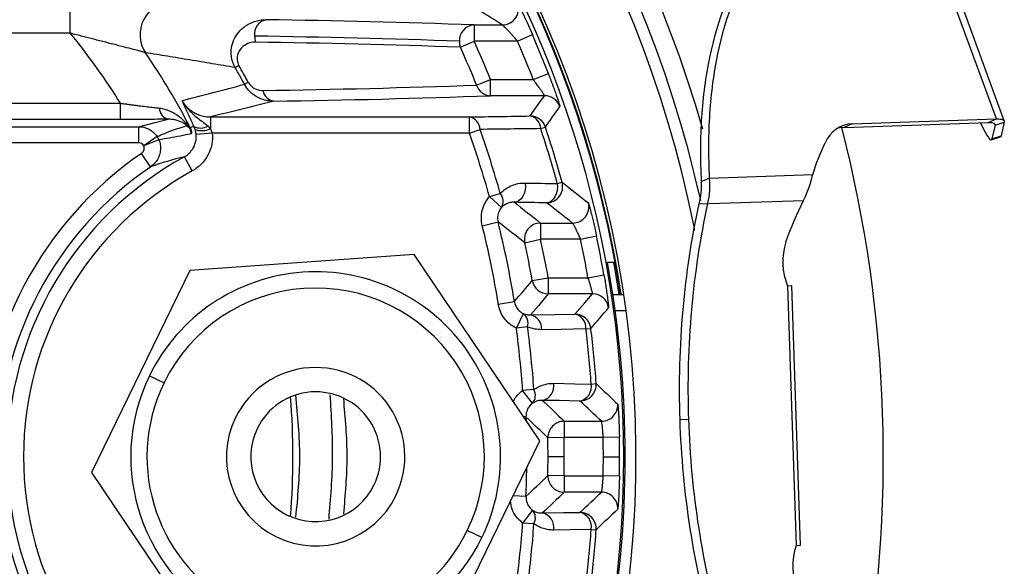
# Paper-space layout '_Superior' of a CAD drawing. Header units: millimetres. Extents: x -45.3 to 45.3, y -41 to 41.
# Tile 10 of 11: x 14.4 to 44.7, y -3.4 to 13.5. Entities that reach past the tile are written whole.
import ezdxf

# ---------------------------------------------------------------- set-up
doc = ezdxf.new("R2010")
doc.units = ezdxf.units.MM

psp = doc.layouts.new('_Superior')

# ---------------------------------------------------------------- linework, layer by layer
at = {"color": 7, "linetype": 'Continuous', "lineweight": 25}
for p, q in [((44.485, 10.412), (42.114, 16.915)), ((44.727, 10.35), (42.356, 16.853)), ((15.936, 13.056), (15.936, 14.056)), ((15.936, 13.056), (-15.838, 13.056)), ((28.383, 13.314), (29.254, 13.314)), ((28.383, 13.314), (28.383, 12.814)), ((27.962, 12.624), (28.383, 12.814)), ((29.725, 12.814), (28.383, 12.814)), ((29.725, 12.814), (30.184, 13.012)), ((21.02, 11.996), (21.135, 12.061)), ((21.305, 11.481), (21.422, 11.544)), ((28.46, 11.458), (28.888, 11.63)), ((28.888, 11.13), (28.888, 11.63)), ((28.888, 11.63), (30.207, 11.63)), ((30.207, 11.63), (30.674, 11.81)), ((30.555, 11.13), (28.888, 11.13)), ((-17.394, 10.897), (17.483, 10.897)), ((17.483, 10.397), (17.483, 10.897)), ((17.483, 10.397), (-17.394, 10.397)), ((20.256, 10.475), (20.256, 10.113)), ((20.256, 10.475), (28.24, 10.475)), ((28.24, 9.976), (28.24, 10.475)), ((40.039, 10.265), (44.485, 10.412)), ((44.235, 10.301), (44.485, 10.412)), ((-23.866, 10.175), (18.038, 10.175)), ((18.038, 10.175), (18.038, 9.675)), ((28.24, 9.976), (28.568, 10.091)), ((30.438, 10.115), (30.582, 10.163)), ((39.789, 10.154), (44.235, 10.301)), ((40.039, 10.265), (39.789, 10.154)), ((44.447, 10.217), (44.348, 9.796)), ((44.447, 10.217), (44.427, 10.271)), ((44.447, 10.217), (44.729, 10.315)), ((44.729, 10.315), (44.63, 9.895)), ((18.615, 9.87), (18.204, 9.588)), ((18.669, 9.768), (18.204, 9.588)), ((20.312, 9.976), (19.815, 9.929)), ((28.24, 9.976), (20.312, 9.976)), ((44.328, 9.766), (44.61, 9.864)), ((44.348, 9.796), (44.63, 9.895)), ((44.63, 9.895), (44.61, 9.864)), ((18.038, 9.675), (-24.116, 9.675)), ((18.413, 8.939), (18.13, 9.351)), ((19.695, 8.811), (19.454, 9.249)), ((35.386, 8.481), (35.636, 8.592)), ((35.636, 8.592), (38.823, 8.698)), ((30.95, 8.419), (31.097, 8.459)), ((28.857, 8.018), (29.192, 8.111)), ((28.857, 8.018), (29.232, 7.688)), ((35.313, 7.795), (38.538, 7.901)), ((28.638, 7.117), (29.123, 7.237)), ((30.434, 7.203), (31.421, 7.203)), ((30.434, 7.203), (30.434, 6.703)), ((35.158, 7.14), (35.164, 6.969)), ((29.946, 6.596), (30.434, 6.703)), ((31.667, 6.703), (30.434, 6.703)), ((31.667, 6.703), (32.156, 6.807)), ((26.534, 6.229), (19.623, 5.742)), ((30.411, 0.487), (26.534, 6.229)), ((32.493, 6), (32.688, 6)), ((19.623, 5.742), (16.589, -0.487)), ((30.179, 5.431), (30.671, 5.519)), ((30.671, 5.519), (30.671, 5.019)), ((30.671, 5.519), (31.895, 5.519)), ((31.895, 5.519), (32.388, 5.604)), ((38.178, 5.263), (38.048, 5.259)), ((38.048, 5.259), (38.312, -2.737)), ((38.442, -2.733), (38.178, 5.263)), ((32.035, 5.019), (30.671, 5.019)), ((32.661, 5), (32.999, 5)), ((29.131, 4.705), (29.625, 4.785)), ((29.687, 3.962), (29.903, 4.413)), ((33.071, 4.5), (32.734, 4.5)), ((30.032, 4.008), (29.687, 3.962)), ((31.832, 3.937), (31.983, 3.956)), ((18.376, 2.496), (18.825, 2.277)), ((31.996, 2.241), (32.148, 2.252)), ((30.227, 2.069), (29.881, 2.045)), ((30.182, 1.646), (29.881, 2.045)), ((29.984, 1.226), (29.914, 1.224)), ((29.984, 1.226), (29.988, 1.113)), ((31.158, 1.092), (32.313, 1.092)), ((31.158, 1.092), (31.158, 0.592)), ((34.723, 1.147), (34.993, 1.156)), ((27.377, -5.742), (30.411, 0.487)), ((31.158, 0.592), (30.658, 0.582)), ((32.364, 0.592), (31.158, 0.592)), ((32.863, 0.601), (32.364, 0.592)), ((31.163, 0), (30.663, 0)), ((32.369, 0), (32.869, 0)), ((16.589, -0.487), (20.466, -6.229)), ((31.158, -0.592), (30.658, -0.582)), ((31.158, -0.592), (31.158, -1.092)), ((31.158, -0.592), (32.364, -0.592)), ((32.863, -0.601), (32.364, -0.592)), ((29.984, -1.226), (29.585, -1.21)), ((32.313, -1.092), (31.158, -1.092)), ((30.182, -1.646), (29.881, -2.045)), ((30.227, -2.069), (29.881, -2.045)), ((28.624, -2.496), (28.175, -2.277)), ((31.996, -2.241), (32.148, -2.252)), ((38.312, -2.737), (38.442, -2.733))]:
    psp.add_line(p, q, dxfattribs=at)
at = {"color": 7, "linetype": 'Continuous', "lineweight": 25, "flags": 128}
for points in [[(30.108, 10.505), (30.359, 10.855), (30.555, 11.13)], [(18.038, 10.175), (18.553, 10.304), (18.957, 10.405)], [(44.485, 10.412), (44.547, 10.413), (44.6, 10.409), (44.644, 10.402), (44.679, 10.392), (44.705, 10.378), (44.722, 10.36), (44.73, 10.339), (44.729, 10.315)], [(39.789, 10.154), (39.658, 10.141), (39.586, 10.126)], [(43.999, 10.293), (44.092, 10.097), (44.189, 9.918), (44.266, 9.806), (44.319, 9.765), (44.348, 9.796)], [(44.235, 10.301), (44.288, 10.302), (44.334, 10.299), (44.373, 10.293), (44.403, 10.283), (44.426, 10.271), (44.441, 10.256), (44.448, 10.238), (44.447, 10.217)], [(29.96, 8.438), (29.965, 8.329), (29.954, 8.221), (29.927, 8.119), (29.886, 8.028), (29.833, 7.951), (29.769, 7.894), (29.699, 7.857), (29.626, 7.844)], [(30.95, 8.419), (30.954, 8.311), (30.943, 8.203), (30.916, 8.102), (30.875, 8.011), (30.821, 7.935), (30.758, 7.877), (30.688, 7.841), (30.614, 7.828)], [(30.671, 5.019), (30.366, 4.656), (30.124, 4.371)], [(31.487, 4.394), (31.795, 4.744), (32.035, 5.019)], [(30.124, 4.371), (30.887, 4.384), (31.487, 4.394)], [(31.832, 3.937), (31.069, 3.925), (30.469, 3.916)], [(30.84, 2.262), (31.487, 2.25), (31.996, 2.241)], [(31.649, 1.717), (31.002, 1.728), (30.494, 1.736)], [(30.494, -1.736), (31.141, -1.725), (31.649, -1.717)], [(31.996, -2.241), (31.349, -2.252), (30.84, -2.262)]]:
    psp.add_lwpolyline(points, dxfattribs=at)
at = {"color": 7, "linetype": 'Continuous', "lineweight": 25}
for centre, radius, start, end in [((0, 0), 36.842, 15.906, 167.7046), ((0, 0), 36.242, 12.5896, 171.3503), ((0, 0), 35.876, 11.4793, 172.3037), ((0, 0), 33.376, 271.8915, 91.8915), ((0, 0), 33.278, 8.6414, 85.4575), ((0, 0), 33.296, 8.6367, 85.1553), ((0, 0), 33, 321.8441, 38.1559), ((19.084, 13.014), 1.001, 90.3063, 214.0648), ((29.254, 13.814), 0.5, 270.0374, 25.2395), ((22.07, 13.03), 0.455, 102.6036, 187.8508), ((16.922, -318.588), 332.099, 88.02221, 89.12878), ((0, 0), 20.601, 31.935, 39.327), ((28.412, 12.832), 0.483, 93.4065, 182.5254), ((22.303, 12.966), 0.683, 179.8671, 195.6826), ((16.651, -313.783), 326.788, 88.02221, 89.12878), ((16.67, -314.353), 327.172, 88.02221, 89.12878), ((28.471, 12.81), 0.542, 179.9364, 200.0502), ((0, 0), 31.142, 21.9294, 24.298), ((0, 0), 32.369, 21.0574, 23.3207), ((0, 0), 32.869, 21.0574, 23.3207), ((0, 0), 22.098, 27.353, 34.3019), ((0, 0), 30.68, 21.9294, 24.298), ((0, 0), 24.202, 28.3196, 29.7124), ((0, 0), 24.334, 28.3196, 29.7124), ((17.168, 326.12), 314.865, 270.85709, 272.05516), ((22.265, 11.347), 0.391, 188.3869, 261.5436), ((28.905, 11.596), 0.466, 197.266, 267.9895), ((17.427, 330.532), 319.607, 270.85709, 272.05516), ((30.555, 10.63), 0.5, 19.1966, 89.9864), ((19.049, 10.761), 0.368, 182.1711, 255.4222), ((-61.912, 75.851), 113.446, 324.61825, 325.00852), ((19.769, 10.406), 0.309, 194.9035, 220.2494), ((28.162, 10.077), 0.406, 1.9583, 78.9254), ((30.029, 10.104), 0.409, 1.4765, 78.8722), ((30.108, 10.005), 0.5, 18.3965, 89.9862), ((19.32, 9.911), 0.369, 18.5664, 31.5875), ((19.953, 10.564), 0.432, 241.5991, 301.3652), ((19.992, 10.658), 0.606, 249.9314, 295.8445), ((0, 0), 30.298, 15.5287, 19.4551), ((0, 0), 32.074, 15.2176, 18.3827), ((0, 0), 32.227, 15.2176, 18.3827), ((40.088, 9.319), 0.947, 92.9689, 157.7041), ((0, 0), 41, 349.4496, 14.3334), ((18.201, 9.588), 0.501, 21.1489, 34.2978), ((0, 0), 29.95, 15.5287, 19.4551), ((24.553, 0), 11.344, 124.4821, 235.5179), ((24.553, 0), 10.561, 118.8691, 241.1309), ((24.553, 0), 10.844, 124.4821, 235.5179), ((24.553, 0), 10.061, 118.8691, 241.1309), ((30.614, 8.328), 0.5, 270.0289, 15.1887), ((28.914, 7.871), 0.368, 330.1525, 40.8095), ((31.421, 7.703), 0.5, 270.0279, 13.7464), ((0, 0), 29.509, 9.1744, 13.956), ((0, 0), 30.009, 9.1744, 13.956), ((30.434, 6.703), 0.5, 90.027, 192.394), ((0, 0), 31.163, 10.2011, 12.4211), ((0, 0), 32.369, 9.8173, 11.9515), ((0, 0), 32.869, 9.8173, 11.9515), ((0, 0), 30.663, 10.2011, 12.4211), ((39.905, 6.014), 2.004, 162.201, 202.1277), ((0, 0), 33.042, 349.5377, 10.4623), ((0, 0), 33.234, 8.6529, 10.4011), ((23.5, 0), 5.7, 334.0281, 154.0281), ((23.5, 0), 5.2, 334.0281, 154.0281), ((-40.693, 65.648), 93, 319.12215, 319.64648), ((30.671, 5.519), 0.5, 190.2175, 269.9836), ((32.034, 4.519), 0.5, 8.0472, 89.9828), ((-43.272, 69.44), 99.757, 318.97127, 319.45176), ((29.685, 4.121), 0.365, 341.9979, 53.2847), ((30.034, 3.945), 0.436, 356.1817, 78.0008), ((31.396, 3.967), 0.437, 356.0457, 77.9719), ((31.487, 3.894), 0.5, 7.0682, 89.9824), ((0, 0), 29.95, 3.9149, 7.6018), ((0, 0), 30.298, 3.9149, 7.6018), ((0, 0), 32.227, 4.0065, 7.0507), ((0, 0), 32.074, 4.0065, 7.0507), ((23.5, 0), 2.75, 334.0281, 154.0281), ((23.5, 0), 5.7, 154.0281, 334.0281), ((23.5, 0), 5.2, 154.0281, 334.0281), ((30.386, 2.184), 0.461, 283.5476, 9.6508), ((31.649, 2.217), 0.5, 270.0223, 3.9842), ((31.542, 2.165), 0.461, 283.5167, 9.5555), ((23.5, 0), 2, 334.0281, 154.0281), ((0, 0), 22.8, 355.3613, 4.6387), ((29.908, 1.889), 0.366, 318.3689, 29.3747), ((32.312, 1.592), 0.5, 270.0217, 2.7985), ((23.5, 0), 2.75, 154.0281, 334.0281), ((31.158, 0.592), 0.5, 90.0209, 181.0675), ((23.5, 0), 2, 154.0281, 334.0281), ((0, 0), 30.663, 358.9116, 1.0884), ((0, 0), 31.163, 358.9116, 1.0884), ((0, 0), 32.369, 358.9521, 1.0479), ((0, 0), 32.869, 358.9521, 1.0479), ((0, 0), 30.009, 357.6578, 359.3438), ((31.158, -0.592), 0.5, 178.9325, 269.9791), ((32.312, -1.592), 0.5, 357.2015, 89.9783), ((29.908, -1.889), 0.366, 330.6253, 41.6311), ((30.386, -2.184), 0.461, 350.3492, 76.4524), ((31.542, -2.165), 0.461, 350.4445, 76.4833), ((31.649, -2.217), 0.5, 356.0158, 89.9777), ((0, 0), 29.95, 352.3982, 356.0851), ((0, 0), 30.298, 352.3982, 356.0851), ((0, 0), 32.074, 352.9493, 355.9935), ((0, 0), 32.227, 352.9493, 355.9935), ((40.215, -3.368), 2.004, 161.6553, 201.582)]:
    psp.add_arc(centre, radius, start, end, dxfattribs=at)
for points, knots in [([(36.823, 15.35), (36.29, 14.508), (35.886, 13.479), (35.519, 11.728), (35.437, 11.111), (35.352, 9.828), (35.35, 9.161), (35.386, 8.481)], [0, 0, 0, 0, 0.5, 0.5, 0.75, 0.75, 1, 1, 1, 1]), ([(37.073, 15.461), (36.54, 14.619), (36.136, 13.59), (35.77, 11.839), (35.687, 11.222), (35.602, 9.938), (35.6, 9.272), (35.636, 8.592)], [0, 0, 0, 0, 0.5, 0.5, 0.75, 0.75, 1, 1, 1, 1]), ([(29.706, 14.027), (29.71, 14.025), (29.728, 13.993), (29.785, 13.881), (29.825, 13.801), (29.96, 13.516), (30.074, 13.266), (30.184, 13.012)], [0, 0, 0, 0, 0.25, 0.25, 0.5, 0.5, 1, 1, 1, 1]), ([(21.02, 11.996), (21.006, 12.023), (20.976, 12.077), (20.943, 12.165), (20.917, 12.257), (20.901, 12.352), (20.895, 12.449), (20.9, 12.598), (20.948, 12.807), (21.074, 13.04), (21.226, 13.201), (21.363, 13.301), (21.492, 13.374), (21.644, 13.432), (21.812, 13.468), (21.92, 13.472), (21.971, 13.474)], [0, 0, 0, 0, 0.039591, 0.080176, 0.121701, 0.164082, 0.207216, 0.25099, 0.365861, 0.500752, 0.625213, 0.68835, 0.750334, 0.84417, 0.927307, 1, 1, 1, 1]), ([(18.254, 12.453), (18.249, 12.455), (18.24, 12.459), (18.213, 12.468), (18.177, 12.478), (18.132, 12.491), (18.077, 12.506), (18.013, 12.523), (17.891, 12.556), (17.677, 12.611), (17.366, 12.69), (17.02, 12.778), (16.673, 12.867), (16.307, 12.961), (16.064, 13.023), (15.936, 13.056)], [0, 0, 0, 0, 0.033546, 0.067585, 0.102277, 0.13777, 0.174198, 0.211686, 0.250342, 0.368492, 0.500087, 0.618761, 0.749983, 0.867577, 1, 1, 1, 1]), ([(29.725, 12.814), (29.708, 12.834), (29.674, 12.873), (29.624, 12.93), (29.564, 12.995), (29.498, 13.067), (29.427, 13.144), (29.363, 13.21), (29.308, 13.265), (29.268, 13.305), (29.259, 13.311), (29.254, 13.314)], [0, 0, 0, 0, 0.08356, 0.167212, 0.250958, 0.377094, 0.500398, 0.633122, 0.749925, 0.87959, 1, 1, 1, 1]), ([(21.645, 12.781), (21.56, 12.783), (21.481, 12.767), (21.334, 12.707), (21.268, 12.664), (21.156, 12.547), (21.109, 12.473), (21.077, 12.332), (21.073, 12.281), (21.087, 12.171), (21.105, 12.114), (21.135, 12.061)], [0, 0, 0, 0, 0.25, 0.25, 0.5, 0.5, 0.75, 0.75, 0.875, 0.875, 1, 1, 1, 1]), ([(21.02, 11.996), (20.784, 12.036), (20.321, 12.116), (19.623, 12.232), (18.938, 12.344), (18.48, 12.417), (18.254, 12.453)], [0, 0, 0, 0, 0.26188, 0.51584, 0.76188, 1, 1, 1, 1]), ([(21.422, 11.544), (21.474, 11.448), (21.557, 11.379), (21.719, 11.303), (21.801, 11.289), (21.878, 11.29)], [0, 0, 0, 0, 0.5, 0.5, 1, 1, 1, 1]), ([(30.555, 11.13), (30.555, 11.131), (30.556, 11.133), (30.549, 11.145), (30.539, 11.163), (30.524, 11.187), (30.503, 11.219), (30.478, 11.257), (30.442, 11.311), (30.386, 11.39), (30.305, 11.501), (30.242, 11.585), (30.207, 11.63)], [0, 0, 0, 0, 0.066293, 0.133657, 0.202524, 0.273297, 0.346349, 0.422019, 0.500612, 0.638244, 0.804537, 1, 1, 1, 1]), ([(30.674, 11.81), (30.686, 11.778), (30.71, 11.715), (30.746, 11.621), (30.78, 11.529), (30.824, 11.408), (30.876, 11.264), (30.93, 11.109), (30.974, 10.977), (31.006, 10.877), (31.026, 10.81), (31.027, 10.8), (31.028, 10.795)], [0, 0, 0, 0, 0.063165, 0.125599, 0.187777, 0.250181, 0.375919, 0.49991, 0.625575, 0.749606, 0.875033, 1, 1, 1, 1]), ([(22.207, 10.961), (22.174, 10.961), (22.109, 10.962), (22.014, 10.975), (21.925, 10.995), (21.842, 11.021), (21.767, 11.052), (21.678, 11.096), (21.576, 11.162), (21.468, 11.257), (21.375, 11.363), (21.328, 11.442), (21.305, 11.481)], [0, 0, 0, 0, 0.0966, 0.188366, 0.274853, 0.355692, 0.430602, 0.499391, 0.63076, 0.758218, 0.881372, 1, 1, 1, 1]), ([(19.748, 10.185), (19.733, 10.216), (19.702, 10.28), (19.659, 10.372), (19.617, 10.462), (19.576, 10.55), (19.535, 10.638), (19.494, 10.728), (19.456, 10.814), (19.418, 10.9), (19.395, 10.953), (19.382, 10.982)], [0, 0, 0, 0, 0.094141, 0.190472, 0.289641, 0.392246, 0.498824, 0.61865, 0.749789, 0.864391, 1, 1, 1, 1]), ([(19.382, 10.982), (19.4, 10.95), (19.435, 10.888), (19.494, 10.806), (19.55, 10.734), (19.604, 10.674), (19.654, 10.624), (19.697, 10.582), (19.776, 10.512), (19.89, 10.42), (20.04, 10.308), (20.134, 10.232), (20.178, 10.196)], [0, 0, 0, 0, 0.098233, 0.18776, 0.268501, 0.340298, 0.402955, 0.45626, 0.500025, 0.684087, 0.851378, 1, 1, 1, 1]), ([(19.382, 10.982), (19.399, 10.954), (19.434, 10.896), (19.498, 10.816), (19.572, 10.74), (19.657, 10.67), (19.757, 10.604), (19.885, 10.542), (20.054, 10.487), (20.185, 10.48), (20.256, 10.475)], [0, 0, 0, 0, 0.093582, 0.190833, 0.291398, 0.394823, 0.500561, 0.630721, 0.798877, 1, 1, 1, 1]), ([(17.483, 10.897), (17.529, 10.891), (17.619, 10.879), (17.751, 10.861), (17.875, 10.845), (17.993, 10.83), (18.14, 10.811), (18.314, 10.79), (18.508, 10.767), (18.625, 10.753), (18.682, 10.747)], [0, 0, 0, 0, 0.109639, 0.21428, 0.313897, 0.408468, 0.497976, 0.674839, 0.842134, 1, 1, 1, 1]), ([(18.682, 10.747), (18.71, 10.743), (18.768, 10.735), (18.855, 10.714), (18.944, 10.684), (19.035, 10.646), (19.156, 10.584), (19.309, 10.483), (19.414, 10.381), (19.471, 10.326)], [0, 0, 0, 0, 0.087642, 0.181347, 0.281326, 0.387757, 0.500793, 0.72883, 1, 1, 1, 1]), ([(18.957, 10.405), (18.849, 10.404), (18.736, 10.403), (18.5, 10.401), (18.376, 10.4), (18.003, 10.398), (17.747, 10.397), (17.483, 10.397)], [0, 0, 0, 0, 0.25, 0.25, 0.5, 0.5, 1, 1, 1, 1]), ([(19.533, 10.206), (19.511, 10.223), (19.47, 10.255), (19.404, 10.295), (19.344, 10.325), (19.269, 10.356), (19.178, 10.384), (19.067, 10.403), (18.992, 10.405), (18.957, 10.405)], [0, 0, 0, 0, 0.152339, 0.286487, 0.402283, 0.49965, 0.688373, 0.85516, 1, 1, 1, 1]), ([(19.471, 10.326), (19.486, 10.309), (19.515, 10.278), (19.549, 10.235), (19.574, 10.201), (19.595, 10.171), (19.615, 10.14), (19.628, 10.116), (19.634, 10.105)], [0, 0, 0, 0, 0.275551, 0.500426, 0.636217, 0.75034, 0.886032, 1, 1, 1, 1]), ([(18.038, 10.175), (18.145, 10.175), (18.26, 10.149), (18.465, 10.042), (18.553, 9.961), (18.615, 9.87)], [0, 0, 0, 0, 0.5, 0.5, 1, 1, 1, 1]), ([(18.615, 9.87), (18.689, 9.903), (18.837, 9.968), (19.063, 10.055), (19.294, 10.135), (19.454, 10.182), (19.533, 10.206)], [0, 0, 0, 0, 0.2495178, 0.4993561, 0.7495162, 1, 1, 1, 1]), ([(19.663, 9.954), (19.663, 9.965), (19.662, 9.985), (19.659, 10.01), (19.656, 10.03), (19.652, 10.046), (19.647, 10.062), (19.641, 10.078), (19.631, 10.099), (19.617, 10.122), (19.601, 10.143), (19.572, 10.174), (19.549, 10.193), (19.533, 10.206)], [0, 0, 0, 0, 0.144657, 0.248876, 0.318279, 0.373213, 0.4293, 0.469205, 0.4977, 0.544427, 0.622604, 0.748374, 1, 1, 1, 1]), ([(19.663, 9.954), (19.663, 9.965), (19.662, 9.986), (19.659, 10.014), (19.654, 10.038), (19.65, 10.056), (19.645, 10.07), (19.64, 10.082), (19.638, 10.091), (19.636, 10.099), (19.634, 10.105)], [0, 0, 0, 0, 0.250428, 0.499139, 0.649964, 0.747873, 0.824552, 0.873715, 0.917951, 1, 1, 1, 1]), ([(19.67, 10.029), (19.671, 10.021), (19.675, 10.006), (19.677, 9.989), (19.677, 9.978), (19.676, 9.973), (19.673, 9.968), (19.669, 9.961), (19.665, 9.957), (19.663, 9.954)], [0, 0, 0, 0, 0.086226, 0.167648, 0.248861, 0.341653, 0.499628, 0.696458, 1, 1, 1, 1]), ([(19.784, 10.089), (19.778, 10.105), (19.767, 10.139), (19.754, 10.169), (19.748, 10.185)], [0, 0, 0, 0, 0.473962, 1, 1, 1, 1]), ([(19.815, 9.929), (19.813, 9.947), (19.809, 9.983), (19.798, 10.037), (19.789, 10.072), (19.784, 10.089)], [0, 0, 0, 0, 0.32069, 0.652361, 1, 1, 1, 1]), ([(18.669, 9.768), (18.677, 9.745), (18.694, 9.698), (18.709, 9.623), (18.717, 9.546), (18.716, 9.467), (18.706, 9.387), (18.684, 9.297), (18.639, 9.187), (18.555, 9.054), (18.463, 8.98), (18.413, 8.939)], [0, 0, 0, 0, 0.0788858, 0.1601716, 0.2434689, 0.3283206, 0.4142129, 0.5005921, 0.6236546, 0.793462, 1, 1, 1, 1]), ([(19.663, 9.954), (19.551, 9.93), (19.33, 9.883), (19, 9.822), (18.779, 9.786), (18.669, 9.768)], [0, 0, 0, 0, 0.33957, 0.672903, 1, 1, 1, 1]), ([(19.454, 9.249), (19.476, 9.262), (19.519, 9.288), (19.577, 9.333), (19.625, 9.379), (19.664, 9.424), (19.694, 9.465), (19.718, 9.501), (19.754, 9.565), (19.793, 9.663), (19.82, 9.797), (19.817, 9.886), (19.815, 9.929)], [0, 0, 0, 0, 0.0961694, 0.1858499, 0.2677364, 0.3407801, 0.4041874, 0.4573955, 0.5000308, 0.6741601, 0.8417718, 1, 1, 1, 1]), ([(20.312, 9.976), (20.334, 9.745), (20.286, 9.506), (20.123, 9.198), (20.053, 9.104), (19.89, 8.938), (19.798, 8.868), (19.695, 8.811)], [0, 0, 0, 0, 0.5, 0.5, 0.75, 0.75, 1, 1, 1, 1]), ([(18.13, 9.351), (18.167, 9.377), (18.195, 9.414), (18.221, 9.5), (18.22, 9.546), (18.204, 9.588)], [0, 0, 0, 0, 0.5, 0.5, 1, 1, 1, 1]), ([(29.192, 8.111), (29.295, 8.224), (29.415, 8.305), (29.677, 8.414), (29.815, 8.441), (29.96, 8.438)], [0, 0, 0, 0, 0.5, 0.5, 1, 1, 1, 1]), ([(28.638, 7.117), (28.598, 7.274), (28.599, 7.439), (28.655, 7.673), (28.684, 7.749), (28.758, 7.891), (28.804, 7.957), (28.857, 8.018)], [0, 0, 0, 0, 0.5, 0.5, 0.75, 0.75, 1, 1, 1, 1]), ([(29.232, 7.688), (29.218, 7.67), (29.187, 7.633), (29.151, 7.566), (29.123, 7.491), (29.108, 7.408), (29.106, 7.322), (29.117, 7.266), (29.123, 7.237)], [0, 0, 0, 0, 0.14371, 0.300269, 0.467447, 0.642236, 0.821038, 1, 1, 1, 1]), ([(29.626, 7.844), (29.606, 7.844), (29.563, 7.844), (29.493, 7.834), (29.419, 7.812), (29.36, 7.785), (29.313, 7.756), (29.274, 7.728), (29.245, 7.701), (29.232, 7.688)], [0, 0, 0, 0, 0.134655, 0.301064, 0.499757, 0.676963, 0.749851, 0.884633, 1, 1, 1, 1]), ([(31.907, 7.822), (31.908, 7.82), (31.91, 7.817), (31.916, 7.8), (31.924, 7.774), (31.938, 7.727), (31.96, 7.645), (31.993, 7.516), (32.031, 7.362), (32.072, 7.188), (32.115, 7.001), (32.143, 6.871), (32.156, 6.807)], [0, 0, 0, 0, 0.062697, 0.1248496, 0.1871256, 0.2501891, 0.3744766, 0.4998752, 0.6242777, 0.7494996, 0.8746894, 1, 1, 1, 1]), ([(35.313, 7.795), (35.083, 6.745), (34.915, 5.646), (34.716, 3.409), (34.686, 2.271), (34.723, 1.147)], [0, 0, 0, 0, 0.5, 0.5, 1, 1, 1, 1]), ([(35.583, 7.804), (35.353, 6.754), (35.185, 5.655), (34.986, 3.418), (34.956, 2.28), (34.993, 1.156)], [0, 0, 0, 0, 0.5, 0.5, 1, 1, 1, 1]), ([(31.667, 6.703), (31.658, 6.724), (31.641, 6.766), (31.613, 6.828), (31.581, 6.898), (31.545, 6.973), (31.503, 7.06), (31.463, 7.137), (31.432, 7.191), (31.425, 7.199), (31.421, 7.203)], [0, 0, 0, 0, 0.083614, 0.167408, 0.251384, 0.376583, 0.500951, 0.681867, 0.847649, 1, 1, 1, 1]), ([(32.035, 5.019), (32.035, 5.02), (32.036, 5.023), (32.034, 5.037), (32.03, 5.059), (32.023, 5.09), (32.014, 5.128), (32, 5.184), (31.976, 5.267), (31.94, 5.385), (31.911, 5.473), (31.895, 5.519)], [0, 0, 0, 0, 0.082453, 0.16515, 0.248207, 0.33174, 0.415863, 0.500685, 0.64965, 0.815974, 1, 1, 1, 1]), ([(32.388, 5.604), (32.393, 5.572), (32.404, 5.507), (32.42, 5.411), (32.435, 5.316), (32.455, 5.194), (32.476, 5.048), (32.498, 4.894), (32.514, 4.765), (32.525, 4.669), (32.531, 4.604), (32.53, 4.594), (32.53, 4.589)], [0, 0, 0, 0, 0.062997, 0.125341, 0.187582, 0.250274, 0.375483, 0.500069, 0.624274, 0.749458, 0.875442, 1, 1, 1, 1]), ([(29.687, 3.962), (29.541, 4.032), (29.414, 4.137), (29.27, 4.329), (29.229, 4.4), (29.166, 4.548), (29.144, 4.625), (29.131, 4.705)], [0, 0, 0, 0, 0.5, 0.5, 0.75, 0.75, 1, 1, 1, 1]), ([(29.625, 4.785), (29.629, 4.762), (29.639, 4.715), (29.665, 4.649), (29.7, 4.587), (29.743, 4.531), (29.792, 4.483), (29.845, 4.443), (29.884, 4.423), (29.903, 4.413)], [0, 0, 0, 0, 0.146068, 0.293776, 0.441447, 0.587394, 0.730027, 0.867944, 1, 1, 1, 1]), ([(29.903, 4.413), (29.919, 4.406), (29.957, 4.392), (30.013, 4.379), (30.07, 4.371), (30.106, 4.371), (30.124, 4.371)], [0, 0, 0, 0, 0.2244666, 0.499463, 0.7504816, 1, 1, 1, 1]), ([(30.227, 2.069), (30.25, 2.084), (30.296, 2.116), (30.369, 2.156), (30.445, 2.19), (30.548, 2.227), (30.68, 2.257), (30.787, 2.26), (30.84, 2.262)], [0, 0, 0, 0, 0.1217062, 0.2452802, 0.3712663, 0.5001832, 0.7483796, 1, 1, 1, 1]), ([(22.88, 1.901), (22.94, 1.263), (23.06, 0.009), (22.94, -1.245), (22.882, -1.861)], [0, 0, 0, 0, 0.508568, 1, 1, 1, 1]), ([(23.911, -1.925), (23.964, -1.286), (24.069, -0.008), (23.989, 1.272), (23.949, 1.911)], [0, 0, 0, 0, 0.500663, 1, 1, 1, 1]), ([(29.594, 1.697), (29.598, 1.706), (29.65, 1.848), (29.769, 1.95), (29.881, 2.045)], [0, 0, 0, 0, 0.069542, 1, 1, 1, 1]), ([(24.353, 1.793), (24.407, 1.193), (24.513, 0.006), (24.407, -1.181), (24.355, -1.768)], [0, 0, 0, 0, 0.5051515, 1, 1, 1, 1]), ([(30.182, 1.646), (30.163, 1.631), (30.125, 1.599), (30.075, 1.54), (30.033, 1.471), (30.003, 1.393), (29.984, 1.311), (29.984, 1.254), (29.984, 1.226)], [0, 0, 0, 0, 0.1498414, 0.3096146, 0.4773009, 0.6502952, 0.8255817, 1, 1, 1, 1]), ([(30.494, 1.736), (30.472, 1.736), (30.419, 1.736), (30.335, 1.72), (30.252, 1.69), (30.202, 1.659), (30.182, 1.646)], [0, 0, 0, 0, 0.2051097, 0.4996232, 0.7939323, 1, 1, 1, 1]), ([(32.812, 1.616), (32.813, 1.615), (32.814, 1.612), (32.816, 1.595), (32.819, 1.57), (32.824, 1.523), (32.83, 1.443), (32.838, 1.315), (32.846, 1.161), (32.853, 0.986), (32.859, 0.797), (32.862, 0.666), (32.863, 0.601)], [0, 0, 0, 0, 0.062845, 0.125084, 0.18734, 0.250235, 0.374899, 0.499975, 0.623846, 0.749238, 0.875135, 1, 1, 1, 1]), ([(32.364, 0.592), (32.363, 0.612), (32.361, 0.655), (32.357, 0.723), (32.352, 0.796), (32.346, 0.872), (32.337, 0.96), (32.327, 1.036), (32.318, 1.083), (32.314, 1.089), (32.313, 1.092)], [0, 0, 0, 0, 0.0771532, 0.165799, 0.2659402, 0.3775759, 0.5007023, 0.699517, 0.8659738, 1, 1, 1, 1]), ([(34.723, 1.147), (34.76, 0.022), (34.866, -1.111), (35.211, -3.33), (35.452, -4.415), (35.751, -5.448)], [0, 0, 0, 0, 0.5, 0.5, 1, 1, 1, 1]), ([(34.993, 1.156), (35.03, 0.031), (35.135, -1.102), (35.481, -3.321), (35.722, -4.407), (36.021, -5.439)], [0, 0, 0, 0, 0.5, 0.5, 1, 1, 1, 1]), ([(32.313, -1.092), (32.314, -1.091), (32.315, -1.089), (32.319, -1.074), (32.324, -1.047), (32.331, -1.004), (32.34, -0.932), (32.35, -0.828), (32.359, -0.705), (32.362, -0.627), (32.364, -0.592)], [0, 0, 0, 0, 0.076619, 0.164997, 0.265138, 0.37704, 0.500699, 0.69878, 0.865236, 1, 1, 1, 1]), ([(32.863, -0.601), (32.863, -0.634), (32.862, -0.699), (32.859, -0.796), (32.856, -0.891), (32.852, -1.014), (32.846, -1.16), (32.838, -1.314), (32.83, -1.442), (32.823, -1.537), (32.816, -1.602), (32.813, -1.611), (32.812, -1.616)], [0, 0, 0, 0, 0.062889, 0.125182, 0.187453, 0.250273, 0.375318, 0.500069, 0.624206, 0.749411, 0.875389, 1, 1, 1, 1]), ([(29.881, -2.045), (29.814, -1.985), (29.68, -1.864), (29.537, -1.628), (29.52, -1.45), (29.511, -1.361)], [0, 0, 0, 0, 0.336822, 0.6714997, 1, 1, 1, 1]), ([(29.984, -1.226), (29.984, -1.25), (29.984, -1.299), (29.997, -1.37), (30.019, -1.438), (30.051, -1.501), (30.089, -1.558), (30.133, -1.606), (30.166, -1.633), (30.182, -1.646)], [0, 0, 0, 0, 0.149379, 0.299727, 0.449051, 0.595391, 0.736955, 0.872219, 1, 1, 1, 1]), ([(30.182, -1.646), (30.194, -1.654), (30.224, -1.673), (30.275, -1.698), (30.344, -1.722), (30.419, -1.736), (30.472, -1.736), (30.494, -1.736)], [0, 0, 0, 0, 0.127483, 0.294495, 0.500422, 0.79491, 1, 1, 1, 1]), ([(30.84, -2.262), (30.813, -2.261), (30.76, -2.261), (30.68, -2.253), (30.601, -2.239), (30.497, -2.211), (30.369, -2.162), (30.274, -2.099), (30.227, -2.069)], [0, 0, 0, 0, 0.126176, 0.251132, 0.375276, 0.499016, 0.754273, 1, 1, 1, 1])]:
    psp.add_open_spline(points, degree=3, knots=knots, dxfattribs=at)
for points in [[(29.254, 13.314), (28.773, 13.619), (28.279, 13.925), (27.772, 14.23)], [(19.382, 10.982), (20.025, 11.149), (20.666, 11.315), (21.305, 11.481)], [(22.207, 10.961), (21.559, 10.799), (20.908, 10.637), (20.256, 10.475)], [(28.24, 10.475), (28.864, 10.485), (29.486, 10.495), (30.108, 10.505)], [(19.627, 10.153), (19.667, 10.164), (19.707, 10.174), (19.748, 10.185)], [(19.627, 10.153), (19.645, 10.114), (19.659, 10.072), (19.67, 10.029)], [(19.634, 10.105), (19.634, 10.122), (19.631, 10.138), (19.627, 10.153)], [(20.256, 10.113), (20.235, 10.141), (20.21, 10.169), (20.178, 10.196)], [(20.312, 9.976), (20.303, 10.023), (20.284, 10.069), (20.256, 10.113)], [(30.438, 10.115), (29.815, 10.107), (29.192, 10.099), (28.568, 10.091)], [(18.204, 9.588), (18.167, 9.642), (18.104, 9.675), (18.038, 9.675)], [(38.823, 8.698), (38.93, 9.042), (39.06, 9.37), (39.212, 9.679)], [(19.454, 9.249), (19.1, 9.161), (18.753, 9.058), (18.413, 8.939)], [(35.636, 8.592), (35.659, 8.341), (35.642, 8.073), (35.583, 7.804)], [(38.538, 7.901), (38.674, 8.173), (38.768, 8.444), (38.823, 8.698)], [(29.96, 8.438), (30.29, 8.432), (30.62, 8.425), (30.95, 8.419)], [(31.097, 8.459), (31.371, 8.247), (31.64, 8.034), (31.907, 7.822)], [(35.386, 8.481), (35.397, 8.263), (35.374, 8.029), (35.313, 7.795)], [(37.997, 6.626), (38.156, 7.066), (38.337, 7.493), (38.538, 7.901)], [(29.626, 7.844), (29.899, 7.63), (30.168, 7.417), (30.434, 7.203)], [(30.614, 7.828), (30.285, 7.833), (29.956, 7.839), (29.626, 7.844)], [(31.421, 7.203), (31.156, 7.411), (30.887, 7.62), (30.614, 7.828)], [(29.946, 6.596), (29.675, 6.81), (29.401, 7.024), (29.123, 7.237)], [(30.469, 3.916), (30.322, 3.914), (30.174, 3.942), (30.032, 4.008)], [(32.148, 2.252), (32.372, 2.04), (32.593, 1.828), (32.812, 1.616)], [(30.494, 1.736), (30.718, 1.521), (30.939, 1.307), (31.158, 1.092)], [(32.313, 1.092), (32.094, 1.3), (31.873, 1.509), (31.649, 1.717)], [(30.658, 0.582), (30.436, 0.797), (30.211, 1.012), (29.984, 1.226)], [(29.984, -1.226), (30.211, -1.012), (30.436, -0.797), (30.658, -0.582)], [(31.158, -1.092), (30.939, -1.307), (30.718, -1.521), (30.494, -1.736)], [(31.649, -1.717), (31.873, -1.509), (32.094, -1.3), (32.313, -1.092)], [(32.812, -1.616), (32.593, -1.828), (32.372, -2.04), (32.148, -2.252)]]:
    psp.add_open_spline(points, degree=3, dxfattribs=at)

doc.saveas('drawing.dxf')
